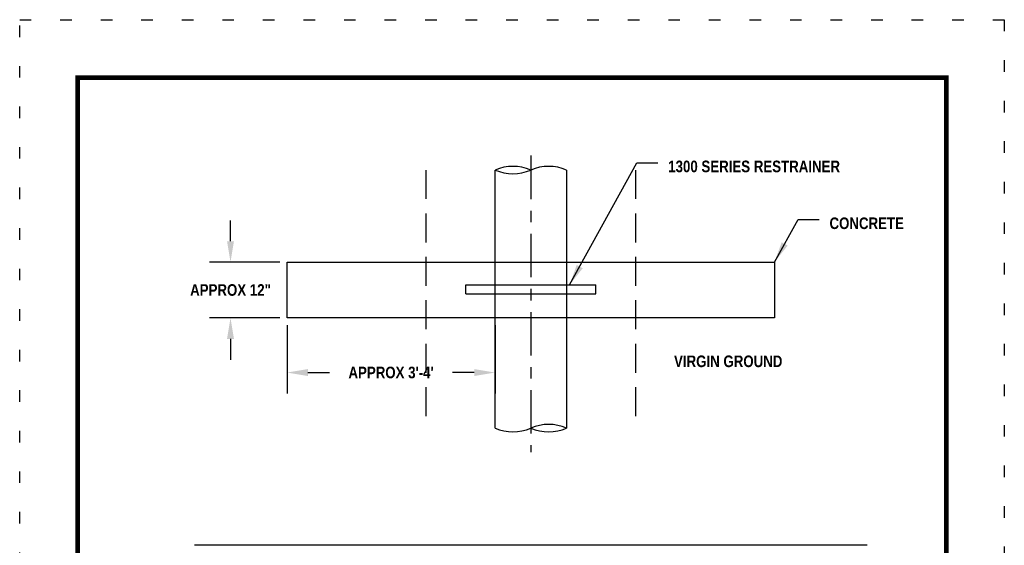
# Model space of a CAD drawing. Header units: inches. Extents: x 63.8 to 72.3, y -3.8 to 7.2.
# Tile 147 of 147: x 63.8 to 72.3, y 2.7 to 7.2. Entities that reach past the tile are written whole.
import ezdxf

# ---------------------------------------------------------------- set-up
doc = ezdxf.new("R2010")
doc.units = ezdxf.units.IN
doc.header["$MEASUREMENT"] = 0
for name, pattern in [('CENTER2', [1.125, 0.75, -0.125, 0.125, -0.125]), ('DOT2', [0.125, 0, -0.125]), ('HIDDEN', [0.375, 0.25, -0.125])]:
    doc.linetypes.add(name, pattern=pattern)
doc.layers.add('BORDER', color=7, linetype='Continuous')
doc.styles.add('TECHNICAL', font='techb___.ttf')
doc.dimstyles.get("Standard").update_dxf_attribs({"dimtxt": 0.18, "dimasz": 0.18, "dimexe": 0.18, "dimexo": 0.0625, "dimgap": 0.09, "dimtad": 0, "dimtih": 1, "dimtoh": 1, "dimdec": 4, "dimzin": 0, "dimdsep": 46, "dimtxsty": 'Standard', "dimcen": 0.09, "dimadec": 0, "dimazin": 0, "dimtfac": 1, "dimtdec": 4, "dimtofl": 0, "dimtmove": 0, "dimatfit": 3, "dimfxl": 1, "dimtolj": 1, "dimtzin": 0, "dimarcsym": 0})

# ---------------------------------------------------------------- blocks, each defined once
blk = doc.blocks.new('*D27')
at = {"color": 0, "lineweight": -2, "transparency": 16777216}
for p, q in [((66.1215, 4.6067), (66.1215, 4.0181)), ((67.9174, 4.6067), (67.9174, 4.0181)), ((66.3015, 4.1981), (66.4893, 4.1981)), ((67.7374, 4.1981), (67.5496, 4.1981))]:
    blk.add_line(p, q, dxfattribs=at)
at = {"color": 0, "transparency": 16777216}
for points in [[(66.3015, 4.2281), (66.3015, 4.1681), (66.1215, 4.1981)], [(67.7374, 4.2281), (67.7374, 4.1681), (67.9174, 4.1981)]]:
    blk.add_solid(points, dxfattribs=at)
at = {"layer": 'Defpoints', "color": 0, "transparency": 16777216}
for p in [(66.1215, 4.6692), (67.9174, 4.6692), (66.1215, 4.1981)]:
    blk.add_point(p, dxfattribs=at)
at = {"color": 0, "transparency": 16777216, "insert": (67.0195, 4.1981), "char_height": 0.06, "attachment_point": 5, "style": 'TECHNICAL'}
blk.add_mtext("\\A1;{\\H1.66667x;APPROX 3'-4'}", dxfattribs=at)
blk = doc.blocks.new('*D28')
at = {"color": 0, "lineweight": -2, "transparency": 16777216}
for p, q in [((65.6336, 5.3317), (65.6336, 5.5117)), ((66.059, 5.1517), (65.4536, 5.1517)), ((66.059, 4.6692), (65.4536, 4.6692)), ((65.6336, 4.4892), (65.6336, 4.3092))]:
    blk.add_line(p, q, dxfattribs=at)
at = {"color": 0, "transparency": 16777216}
for points in [[(65.6036, 5.3317), (65.6636, 5.3317), (65.6336, 5.1517)], [(65.6036, 4.4892), (65.6636, 4.4892), (65.6336, 4.6692)]]:
    blk.add_solid(points, dxfattribs=at)
at = {"layer": 'Defpoints', "color": 0, "transparency": 16777216}
for p in [(66.1215, 5.1517), (65.6336, 4.6692), (66.1215, 4.6692)]:
    blk.add_point(p, dxfattribs=at)
at = {"color": 0, "transparency": 16777216, "insert": (65.6336, 4.9105), "char_height": 0.06, "attachment_point": 5, "style": 'TECHNICAL'}
blk.add_mtext('\\A1;{\\H1.66667x;APPROX 12"}', dxfattribs=at)

msp = doc.modelspace()

# ---------------------------------------------------------------- linework, layer by layer
at = {"linetype": 'CENTER2', "ltscale": 0.5, "flags": 128}
msp.add_lwpolyline([(68.22569, 6.07091), (68.22569, 3.51023)], dxfattribs=at)
at = {"linetype": 'HIDDEN', "flags": 128}
for points in [[(67.32033, 5.94685), (67.32033, 3.71851)], [(69.13106, 5.94685), (69.13106, 3.71851)]]:
    msp.add_lwpolyline(points, dxfattribs=at)
at = {"color": 5}
for points in [[(67.91743, 3.71851), (67.91743, 5.94685)], [(68.53396, 5.94685), (68.53396, 3.71851)]]:
    msp.add_lwpolyline(points, dxfattribs=at)
msp.add_lwpolyline([(66.12154, 5.15173), (70.32985, 5.15173), (70.32985, 4.66919), (66.12154, 4.66919)], close=True)
for points in [[(67.66461, 4.87678), (67.66461, 4.95581)], [(67.66461, 4.95581), (68.78677, 4.95581)], [(68.78677, 4.87678), (68.78677, 4.95581)], [(67.66461, 4.87678), (68.78677, 4.87678)], [(71.12903, 2.70771), (65.32236, 2.70771)]]:
    msp.add_lwpolyline(points)
for centre, start, end in [((68.07156, 5.58789), 66.761794, 113.238206), ((68.37983, 5.58789), 66.761794, 113.238206), ((68.07156, 6.30581), 246.761794, 293.238206), ((68.37983, 3.35955), 66.761794, 113.238206), ((68.07156, 4.07747), 246.761794, 293.238206), ((68.37983, 4.07747), 246.761794, 293.238206)]:
    msp.add_arc(centre, 0.39065, start, end, dxfattribs=at)
at = {"layer": 'BORDER', "const_width": 0.04}
msp.add_lwpolyline([(64.31371, -3.255), (64.31371, 6.745), (71.81371, 6.745), (71.81371, -3.255)], close=True, dxfattribs=at)
at = {"layer": 'Defpoints', "linetype": 'DOT2', "ltscale": 2}
msp.add_lwpolyline([(63.81371, -3.755), (63.81371, 7.245), (72.31371, 7.245), (72.31371, -3.755)], close=True, dxfattribs=at)

# ---------------------------------------------------------------- texts
at = {"insert": (69.41239, 6.02804), "char_height": 0.1, "width": 1.9102089, "attachment_point": 1, "style": 'TECHNICAL'}
msp.add_mtext('\\A1;1300 SERIES RESTRAINER', dxfattribs=at)
at = {"char_height": 0.1, "attachment_point": 1, "style": 'TECHNICAL'}
for s, insert in [('\\A1;CONCRETE', (70.80462, 5.53729)), ('\\A1;VIRGIN GROUND', (69.46253, 4.34527))]:
    msp.add_mtext(s, dxfattribs=dict(at, insert=insert))

# ---------------------------------------------------------------- dimensions: what is measured, and where the dimension line sits
for p1, distance, text, picture, middle in [((66.12154, 5.15173), -0.48797, '{\\H1.66667x;APPROX 12"}', '*D28', (65.63357, 4.91046)), ((67.91743, 4.66919), 0.47108, "{\\H1.66667x;APPROX 3'-4'}", '*D27', (67.01948, 4.19811))]:
    dim = msp.add_aligned_dim(p1=p1, p2=(66.12154, 4.66919), distance=distance, text=text, dimstyle='Standard', override={"dimtxt": 0.06, "dimtxsty": 'TECHNICAL'})
    dim.commit()
    dim.dimension.update_dxf_attribs({"geometry": picture, "text_midpoint": middle})

# ---------------------------------------------------------------- leaders
at = {"annotation_type": 0, "has_hookline": 1, "hookline_direction": 0}
for points, text_width in [([(68.56149, 4.95581), (69.14239, 6.00905), (69.32239, 6.00905)], 1.69868), ([(70.32985, 5.15173), (70.53462, 5.5183), (70.71462, 5.5183)], 0.70058)]:
    msp.add_leader(points, dimstyle='Standard', override={"dimgap": 0.09, "dimtad": 0}, dxfattribs=dict(at, text_width=text_width))

doc.saveas('drawing.dxf')
